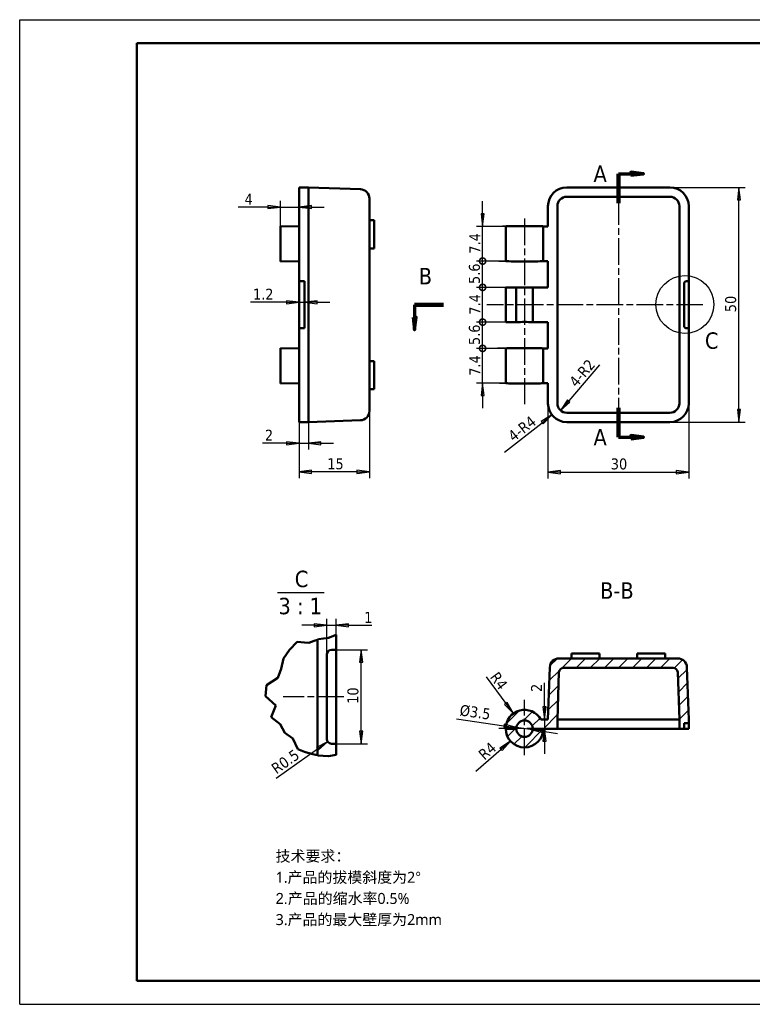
# Model space of a CAD drawing. Header units: millimetres. Extents: x -18 to 278, y 2 to 211.
# Tile 1 of 2: x -18 to 138, y 2 to 211. Entities that reach past the tile are written whole.
import ezdxf

# ---------------------------------------------------------------- set-up
doc = ezdxf.new("R2010")
doc.units = ezdxf.units.MM
doc.linetypes.add('CHAIN', pattern=[0.3543, 0.2362, -0.0295, 0.0591, -0.0295])
for name, color, linetype, lineweight in [('1轮廓实线层', 7, 'Continuous', 50), ('2细线层', 4, 'Continuous', 25), ('剖切线 (ISO)', 7, 'CHAIN', 70), ('剖面线 (ISO)', 7, 'Continuous', 18), ('可见 (ISO)', 7, 'Continuous', 50), ('局部视图边界 (ISO)', 7, 'Continuous', 25), ('折线 (ISO)', 7, 'Continuous', 50), ('符号 (ISO)', 7, 'Continuous', 25), ('草图几何图元 (ISO)', 7, 'Continuous', 25)]:
    doc.layers.add(name, color=color, linetype=linetype, lineweight=lineweight)
doc.layers.add('中心标记 (ISO)', color=1, linetype='Continuous', lineweight=25, true_color=0xff0000)
doc.layers.add('中心线 (ISO)', color=1, linetype='Continuous', lineweight=25, true_color=0xff0000)
doc.styles.add('标签文本 (ISO)', font='tahoma.ttf')
doc.styles.add('注释文本 (ISO)', font='tahoma.ttf')
doc.dimstyles.new('默认 (GB)', dxfattribs={"dimscale": 0.666667, "dimtxt": 3.5, "dimasz": 4, "dimexe": 2, "dimexo": 0, "dimgap": 0.75, "dimtad": 1, "dimrnd": 1e-08, "dimdsep": 46, "dimtxsty": '注释文本 (ISO)', "dimblk": 'Filled-1', "dimcen": 0.09, "dimdle": 10, "dimclrd": 256, "dimclre": 256, "dimclrt": 256, "dimaunit": 1, "dimadec": 3, "dimazin": 2, "dimtfac": 1, "dimtmove": 0, "dimatfit": 3, "dimldrblk": 'Filled-1', "dimfxl": 1, "dimtolj": 1, "dimtzin": 0, "dimlwd": -1, "dimlwe": -1, "dimarcsym": 0})
pattern_1 = [(45, (0, 6), (-1.49671, 1.49671), [])]

# ---------------------------------------------------------------- blocks, each defined once
blk = doc.blocks.new('二维转换剖视图0')
at = {"layer": '剖切线 (ISO)', "linetype": 'Continuous'}
for p, q in [((171.89, 251.41), (167.89, 251.91)), ((167.89, 251.91), (167.89, 250.91)), ((163.89, 251.41), (167.89, 251.41)), ((167.89, 251.41), (171.89, 251.41)), ((167.89, 250.91), (171.89, 251.41)), ((163.89, 167.23), (167.89, 167.23)), ((171.89, 167.23), (167.89, 167.73)), ((167.89, 167.73), (167.89, 166.73)), ((167.89, 167.23), (171.89, 167.23)), ((167.89, 166.73), (171.89, 167.23))]:
    blk.add_line(p, q, dxfattribs=at)
at = {"layer": '剖切线 (ISO)', "linetype": 'Continuous', "lineweight": 140}
for p, q in [((163.89, 251.41), (163.89, 242.04)), ((163.89, 176.59), (163.89, 167.23))]:
    blk.add_line(p, q, dxfattribs=at)
at = {"layer": '剖切线 (ISO)', "linetype": 'Continuous', "flags": 128}
for points in [[(167.89, 250.91), (171.89, 251.41), (167.89, 251.91), (167.89, 250.91)], [(167.89, 166.73), (171.89, 167.23), (167.89, 167.73), (167.89, 166.73)]]:
    blk.add_lwpolyline(points, dxfattribs=at)
at = {"layer": '剖切线 (ISO)'}
for points in [[(167.89, 250.91), (171.89, 251.41), (167.89, 251.91), (167.89, 250.91)], [(167.89, 166.73), (171.89, 167.23), (167.89, 167.73), (167.89, 166.73)]]:
    blk.add_solid(points, dxfattribs=at)
at = {"layer": '剖切线 (ISO)', "char_height": 5.25, "attachment_point": 7, "style": '标签文本 (ISO)'}
for insert in [(155.96, 248.78), (155.96, 164.6)]:
    blk.add_mtext('A', dxfattribs=dict(at, insert=insert))
blk = doc.blocks.new('Filled-1')
at = {"color": 0}
for p, q in [((0, 0), (-1, 0.125)), ((-1, 0.125), (-1, -0.125)), ((-1, 0), (0, 0)), ((-1, -0.125), (0, 0))]:
    blk.add_line(p, q, dxfattribs=at)
at = {"color": 0, "flags": 128}
blk.add_lwpolyline([(-1, -0.125), (0, 0), (-1, 0.125), (-1, -0.125)], dxfattribs=at)
at = {"color": 0}
blk.add_solid([(-1, -0.125), (0, 0), (-1, 0.125), (-1, -0.125)], dxfattribs=at)
blk = doc.blocks.new('*D10')
at = {"layer": '2细线层'}
for p, q in [((94.26, 129.69), (94.26, 113.69)), ((124.26, 129.69), (124.26, 113.69)), ((96.93, 115.02), (121.6, 115.02))]:
    blk.add_line(p, q, dxfattribs=at)
at = {"layer": 'Defpoints', "color": 0}
for p in [(94.26, 129.69), (124.26, 129.69), (124.26, 115.02)]:
    blk.add_point(p, dxfattribs=at)
at = {"layer": '2细线层', "xscale": 2.666666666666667, "yscale": 2.666666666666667, "zscale": 2.666666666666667, "rotation": 180}
blk.add_blockref('Filled-1', (94.26, 115.02), dxfattribs=at)
at = {"layer": '2细线层', "xscale": 2.666666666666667, "yscale": 2.666666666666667, "zscale": 2.666666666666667}
blk.add_blockref('Filled-1', (124.26, 115.02), dxfattribs=at)
at = {"layer": '2细线层', "insert": (107.65, 117.95), "char_height": 2.333, "attachment_point": 1, "style": '注释文本 (ISO)'}
blk.add_mtext('\\A1;30', dxfattribs=at)
blk = doc.blocks.new('*D11')
at = {"layer": '2细线层'}
for p, q in [((120.26, 175.69), (136.29, 175.69)), ((134.95, 128.35), (134.95, 173.02)), ((120.26, 125.69), (136.29, 125.69))]:
    blk.add_line(p, q, dxfattribs=at)
at = {"layer": 'Defpoints', "color": 0}
for p in [(120.26, 175.69), (134.95, 175.69), (120.26, 125.69)]:
    blk.add_point(p, dxfattribs=at)
at = {"layer": '2细线层', "xscale": 2.666666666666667, "yscale": 2.666666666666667, "zscale": 2.666666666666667}
for p, rotation in [((134.95, 175.69), 90), ((134.95, 125.69), 270)]:
    blk.add_blockref('Filled-1', p, dxfattribs=dict(at, rotation=rotation))
at = {"layer": '2细线层', "insert": (132.02, 149.1), "char_height": 2.333, "attachment_point": 1, "rotation": 90, "style": '注释文本 (ISO)'}
blk.add_mtext('\\A1;50', dxfattribs=at)
blk = doc.blocks.new('*D12')
at = {"layer": '2细线层'}
blk.add_line((85.02, 119.26), (93.02, 125.56), dxfattribs=at)
at = {"layer": 'Defpoints', "color": 0}
for p in [(98.26, 129.69), (95.12, 127.21)]:
    blk.add_point(p, dxfattribs=at)
at = {"layer": '2细线层', "xscale": 2.666666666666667, "yscale": 2.666666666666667, "zscale": 2.666666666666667, "rotation": 38.20335584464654}
blk.add_blockref('Filled-1', (95.12, 127.21), dxfattribs=at)
at = {"layer": '2细线层', "insert": (85.49, 123.24), "char_height": 2.3333, "attachment_point": 1, "rotation": 38.2034, "style": '注释文本 (ISO)'}
blk.add_mtext('\\A1;\\fTahoma|b0|i0;\\H2.3333;4-R4', dxfattribs=at)
blk = doc.blocks.new('*D13')
at = {"layer": '2细线层'}
blk.add_line((105.27, 137.89), (98.7, 130.19), dxfattribs=at)
at = {"layer": 'Defpoints', "color": 0}
for p in [(96.96, 128.16), (98.26, 129.69)]:
    blk.add_point(p, dxfattribs=at)
at = {"layer": '2细线层', "xscale": 2.666666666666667, "yscale": 2.666666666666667, "zscale": 2.666666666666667, "rotation": 229.4777274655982}
blk.add_blockref('Filled-1', (96.96, 128.16), dxfattribs=at)
at = {"layer": '2细线层', "insert": (98.56, 134.47), "char_height": 2.3333, "attachment_point": 1, "rotation": 49.4777, "style": '注释文本 (ISO)'}
blk.add_mtext('\\A1;\\fTahoma|b0|i0;\\H2.3333;4-R2', dxfattribs=at)
blk = doc.blocks.new('*D14')
at = {"layer": '2细线层'}
for p, q in [((56.22, 129.69), (56.22, 113.75)), ((41.22, 125.69), (41.22, 113.75)), ((53.55, 115.09), (43.89, 115.09))]:
    blk.add_line(p, q, dxfattribs=at)
at = {"layer": 'Defpoints', "color": 0}
for p in [(56.22, 129.69), (41.22, 125.69), (41.22, 115.09)]:
    blk.add_point(p, dxfattribs=at)
at = {"layer": '2细线层', "xscale": 2.666666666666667, "yscale": 2.666666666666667, "zscale": 2.666666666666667, "rotation": 180}
blk.add_blockref('Filled-1', (41.22, 115.09), dxfattribs=at)
at = {"layer": '2细线层', "xscale": 2.666666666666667, "yscale": 2.666666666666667, "zscale": 2.666666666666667}
blk.add_blockref('Filled-1', (56.22, 115.09), dxfattribs=at)
at = {"layer": '2细线层', "insert": (47.23, 117.98), "char_height": 2.333, "attachment_point": 1, "style": '注释文本 (ISO)'}
blk.add_mtext('\\A1;15', dxfattribs=at)
blk = doc.blocks.new('*D15')
at = {"layer": '2细线层'}
for p, q in [((41.22, 129.69), (41.22, 119.85)), ((43.22, 129.69), (43.22, 119.85)), ((38.55, 121.18), (33.45, 121.18)), ((41.22, 121.18), (43.22, 121.18)), ((45.89, 121.18), (48.55, 121.18))]:
    blk.add_line(p, q, dxfattribs=at)
at = {"layer": 'Defpoints', "color": 0}
for p in [(41.22, 129.69), (43.22, 129.69), (43.22, 121.18)]:
    blk.add_point(p, dxfattribs=at)
at = {"layer": '2细线层', "xscale": 2.666666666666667, "yscale": 2.666666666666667, "zscale": 2.666666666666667}
blk.add_blockref('Filled-1', (41.22, 121.18), dxfattribs=at)
at = {"layer": '2细线层', "xscale": 2.666666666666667, "yscale": 2.666666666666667, "zscale": 2.666666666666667, "rotation": 180}
blk.add_blockref('Filled-1', (43.22, 121.18), dxfattribs=at)
at = {"layer": '2细线层', "insert": (33.95, 124.07), "char_height": 2.333, "attachment_point": 1, "style": '注释文本 (ISO)'}
blk.add_mtext('\\A1;2', dxfattribs=at)
blk = doc.blocks.new('*D16')
at = {"layer": '2细线层'}
for p, q in [((37.24, 167.45), (37.24, 172.84)), ((34.58, 171.51), (28.24, 171.51)), ((37.24, 171.51), (41.22, 171.51)), ((43.89, 171.51), (46.55, 171.51))]:
    blk.add_line(p, q, dxfattribs=at)
at = {"layer": 'Defpoints', "color": 0}
for p in [(41.22, 171.69), (41.22, 171.51), (37.24, 167.45)]:
    blk.add_point(p, dxfattribs=at)
at = {"layer": '2细线层', "xscale": 2.666666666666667, "yscale": 2.666666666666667, "zscale": 2.666666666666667}
blk.add_blockref('Filled-1', (37.24, 171.51), dxfattribs=at)
at = {"layer": '2细线层', "xscale": 2.666666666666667, "yscale": 2.666666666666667, "zscale": 2.666666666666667, "rotation": 180}
blk.add_blockref('Filled-1', (41.22, 171.51), dxfattribs=at)
at = {"layer": '2细线层', "insert": (28.74, 174.34), "char_height": 2.3333, "attachment_point": 1, "style": '注释文本 (ISO)'}
blk.add_mtext('\\A1; \\fTahoma|b0|i0;\\H2.3333;4', dxfattribs=at)
blk = doc.blocks.new('*D17')
at = {"layer": '2细线层'}
for p, q in [((38.55, 151.22), (30.9, 151.22)), ((41.22, 151.22), (42.42, 151.22)), ((45.09, 151.22), (47.75, 151.22))]:
    blk.add_line(p, q, dxfattribs=at)
at = {"layer": 'Defpoints', "color": 0}
for p in [(41.22, 151.22), (42.42, 151.22), (42.42, 151.22)]:
    blk.add_point(p, dxfattribs=at)
at = {"layer": '2细线层', "xscale": 2.666666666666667, "yscale": 2.666666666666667, "zscale": 2.666666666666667}
blk.add_blockref('Filled-1', (41.22, 151.22), dxfattribs=at)
at = {"layer": '2细线层', "xscale": 2.666666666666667, "yscale": 2.666666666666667, "zscale": 2.666666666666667, "rotation": 180}
blk.add_blockref('Filled-1', (42.42, 151.22), dxfattribs=at)
at = {"layer": '2细线层', "insert": (31.4, 154.11), "char_height": 2.333, "attachment_point": 1, "style": '注释文本 (ISO)'}
blk.add_mtext('\\A1;1.2', dxfattribs=at)
blk = doc.blocks.new('*D26')
at = {"layer": '2细线层'}
for p, q in [((93.54, 65.04), (93.54, 70.14)), ((93.54, 62.37), (93.54, 60.37)), ((93.54, 57.7), (93.54, 55.04))]:
    blk.add_line(p, q, dxfattribs=at)
at = {"layer": 'Defpoints', "color": 0}
for p in [(93.68, 62.37), (93.54, 60.37), (93.68, 60.37)]:
    blk.add_point(p, dxfattribs=at)
at = {"layer": '2细线层', "xscale": 2.666666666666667, "yscale": 2.666666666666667, "zscale": 2.666666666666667}
for p, rotation in [((93.54, 62.37), 270), ((93.54, 60.37), 90)]:
    blk.add_blockref('Filled-1', p, dxfattribs=dict(at, rotation=rotation))
at = {"layer": '2细线层', "insert": (90.66, 68.2), "char_height": 2.333, "attachment_point": 1, "rotation": 90, "style": '注释文本 (ISO)'}
blk.add_mtext('\\A1;2', dxfattribs=at)
blk = doc.blocks.new('*D27')
at = {"layer": '2细线层'}
blk.add_line((78.93, 51.31), (84.26, 55.99), dxfattribs=at)
at = {"layer": 'Defpoints', "color": 0}
for p in [(89.26, 60.39), (86.26, 57.75)]:
    blk.add_point(p, dxfattribs=at)
at = {"layer": '2细线层', "xscale": 2.666666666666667, "yscale": 2.666666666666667, "zscale": 2.666666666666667, "rotation": 41.31895645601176}
blk.add_blockref('Filled-1', (86.26, 57.75), dxfattribs=at)
at = {"layer": '2细线层', "insert": (79.19, 55.31), "char_height": 2.333, "attachment_point": 1, "rotation": 41.319, "style": '注释文本 (ISO)'}
blk.add_mtext('\\A1;R4', dxfattribs=at)
blk = doc.blocks.new('*D28')
at = {"layer": '2细线层'}
blk.add_line((81.08, 71.46), (85.3, 65.76), dxfattribs=at)
at = {"layer": 'Defpoints', "color": 0}
for p in [(86.89, 63.61), (89.26, 60.39)]:
    blk.add_point(p, dxfattribs=at)
at = {"layer": '2细线层', "xscale": 2.666666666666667, "yscale": 2.666666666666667, "zscale": 2.666666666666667, "rotation": 306.4705533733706}
blk.add_blockref('Filled-1', (86.89, 63.61), dxfattribs=at)
at = {"layer": '2细线层', "insert": (83.66, 72.74), "char_height": 2.333, "attachment_point": 1, "rotation": 306.4706, "style": '注释文本 (ISO)'}
blk.add_mtext('\\A1;R4', dxfattribs=at)
blk = doc.blocks.new('*D29')
at = {"layer": '2细线层'}
for p, q in [((74.74, 62.49), (84.89, 61.02)), ((91, 60.14), (87.53, 60.64)), ((93.63, 59.76), (96.27, 59.38))]:
    blk.add_line(p, q, dxfattribs=at)
at = {"layer": 'Defpoints', "color": 0}
for p in [(87.53, 60.64), (91, 60.14)]:
    blk.add_point(p, dxfattribs=at)
at = {"layer": '2细线层', "xscale": 2.666666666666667, "yscale": 2.666666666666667, "zscale": 2.666666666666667}
for p, rotation in [((87.53, 60.64), 351.8037570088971), ((91, 60.14), 171.8037570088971)]:
    blk.add_blockref('Filled-1', p, dxfattribs=dict(at, rotation=rotation))
at = {"layer": '2细线层', "insert": (75.68, 65.54), "char_height": 2.333, "attachment_point": 1, "rotation": 351.8038, "style": '注释文本 (ISO)'}
blk.add_mtext('\\A1;%%c3.5', dxfattribs=at)
blk = doc.blocks.new('*D30')
at = {"layer": '2细线层'}
for p, q in [((49.12, 77.19), (55.8, 77.19)), ((54.46, 59.85), (54.46, 74.52)), ((49.12, 57.19), (55.8, 57.19))]:
    blk.add_line(p, q, dxfattribs=at)
at = {"layer": 'Defpoints', "color": 0}
for p in [(49.12, 77.19), (54.46, 77.19), (49.12, 57.19)]:
    blk.add_point(p, dxfattribs=at)
at = {"layer": '2细线层', "xscale": 2.666666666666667, "yscale": 2.666666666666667, "zscale": 2.666666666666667}
for p, rotation in [((54.46, 77.19), 90), ((54.46, 57.19), 270)]:
    blk.add_blockref('Filled-1', p, dxfattribs=dict(at, rotation=rotation))
at = {"layer": '2细线层', "insert": (51.53, 65.68), "char_height": 2.333, "attachment_point": 1, "rotation": 90, "style": '注释文本 (ISO)'}
blk.add_mtext('\\A1;10', dxfattribs=at)
blk = doc.blocks.new('*D31')
at = {"layer": '2细线层'}
blk.add_line((36.33, 49.84), (45.13, 56.07), dxfattribs=at)
at = {"layer": 'Defpoints', "color": 0}
for p in [(47.31, 57.61), (48.12, 58.19)]:
    blk.add_point(p, dxfattribs=at)
at = {"layer": '2细线层', "xscale": 2.666666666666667, "yscale": 2.666666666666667, "zscale": 2.666666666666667, "rotation": 35.29467719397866}
blk.add_blockref('Filled-1', (47.31, 57.61), dxfattribs=at)
at = {"layer": '2细线层', "insert": (35.05, 52.52), "char_height": 2.333, "attachment_point": 1, "rotation": 35.2947, "style": '注释文本 (ISO)'}
blk.add_mtext('\\A1;R0.5', dxfattribs=at)
blk = doc.blocks.new('*D32')
at = {"layer": '2细线层'}
for p, q in [((44.46, 82.42), (41.79, 82.42)), ((47.12, 76.19), (47.12, 83.75)), ((47.12, 82.42), (49.12, 82.42)), ((49.12, 77.19), (49.12, 83.75)), ((51.79, 82.42), (56.75, 82.42))]:
    blk.add_line(p, q, dxfattribs=at)
at = {"layer": 'Defpoints', "color": 0}
for p in [(49.12, 82.42), (47.12, 76.19), (49.12, 77.19)]:
    blk.add_point(p, dxfattribs=at)
at = {"layer": '2细线层', "xscale": 2.666666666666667, "yscale": 2.666666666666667, "zscale": 2.666666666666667}
blk.add_blockref('Filled-1', (47.12, 82.42), dxfattribs=at)
at = {"layer": '2细线层', "xscale": 2.666666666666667, "yscale": 2.666666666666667, "zscale": 2.666666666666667, "rotation": 180}
blk.add_blockref('Filled-1', (49.12, 82.42), dxfattribs=at)
at = {"layer": '2细线层', "insert": (55.11, 85.26), "char_height": 2.333, "attachment_point": 1, "style": '注释文本 (ISO)'}
blk.add_mtext('\\A1;1', dxfattribs=at)
blk = doc.blocks.new('_DotSmall')
at = {"color": 0, "linetype": 'ByBlock', "const_width": 0.5}
blk.add_lwpolyline([(-0.0625, 0, 1), (0.0625, 0, 1)], format="xyb", close=True, dxfattribs=at)
blk = doc.blocks.new('*D33')
at = {"layer": '2细线层'}
for p, q in [((93.26, 141.39), (79.01, 141.39)), ((80.34, 133.99), (80.34, 141.39)), ((93.26, 133.99), (79.01, 133.99)), ((80.34, 131.32), (80.34, 128.65))]:
    blk.add_line(p, q, dxfattribs=at)
at = {"layer": 'Defpoints', "color": 0}
for p in [(80.34, 141.39), (93.26, 141.39), (93.26, 133.99)]:
    blk.add_point(p, dxfattribs=at)
at = {"layer": '2细线层', "xscale": 2.666666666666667, "yscale": 2.666666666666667, "zscale": 2.666666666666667}
for name, p, rotation in [('_DotSmall', (80.34, 141.39), 360), ('Filled-1', (80.34, 133.99), 90)]:
    blk.add_blockref(name, p, dxfattribs=dict(at, rotation=rotation))
at = {"layer": '2细线层', "insert": (77.51, 135.56), "char_height": 2.333, "attachment_point": 1, "rotation": 90, "style": '注释文本 (ISO)'}
blk.add_mtext('\\A1;7.4', dxfattribs=at)
blk = doc.blocks.new('*D35')
at = {"layer": '2细线层'}
for p, q in [((91.01, 146.99), (79.01, 146.99)), ((80.34, 141.39), (80.34, 146.99)), ((93.26, 141.39), (79.01, 141.39))]:
    blk.add_line(p, q, dxfattribs=at)
at = {"layer": 'Defpoints', "color": 0}
for p in [(80.34, 146.99), (91.01, 146.99), (93.26, 141.39)]:
    blk.add_point(p, dxfattribs=at)
at = {"layer": '2细线层', "xscale": 2.666666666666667, "yscale": 2.666666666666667, "zscale": 2.666666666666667}
for p, rotation in [((80.34, 146.99), 90), ((80.34, 141.39), 270)]:
    blk.add_blockref('_DotSmall', p, dxfattribs=dict(at, rotation=rotation))
at = {"layer": '2细线层', "insert": (77.42, 142.1), "char_height": 2.333, "attachment_point": 1, "rotation": 90, "style": '注释文本 (ISO)'}
blk.add_mtext('\\A1;5.6', dxfattribs=at)
blk = doc.blocks.new('*D36')
at = {"layer": '2细线层'}
for p, q in [((91.01, 154.39), (79.01, 154.39)), ((80.34, 146.99), (80.34, 154.39)), ((91.01, 146.99), (79.01, 146.99))]:
    blk.add_line(p, q, dxfattribs=at)
at = {"layer": 'Defpoints', "color": 0}
for p in [(80.34, 154.39), (91.01, 154.39), (91.01, 146.99)]:
    blk.add_point(p, dxfattribs=at)
at = {"layer": '2细线层', "xscale": 2.666666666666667, "yscale": 2.666666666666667, "zscale": 2.666666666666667}
for p, rotation in [((80.34, 154.39), 360), ((80.34, 146.99), 180)]:
    blk.add_blockref('_DotSmall', p, dxfattribs=dict(at, rotation=rotation))
at = {"layer": '2细线层', "insert": (77.51, 148.57), "char_height": 2.333, "attachment_point": 1, "rotation": 90, "style": '注释文本 (ISO)'}
blk.add_mtext('\\A1;7.4', dxfattribs=at)
blk = doc.blocks.new('*D37')
at = {"layer": '2细线层'}
for p, q in [((93.26, 159.99), (79.01, 159.99)), ((80.34, 154.39), (80.34, 159.99)), ((91.01, 154.39), (79.01, 154.39))]:
    blk.add_line(p, q, dxfattribs=at)
at = {"layer": 'Defpoints', "color": 0}
for p in [(80.34, 159.99), (93.26, 159.99), (91.01, 154.39)]:
    blk.add_point(p, dxfattribs=at)
at = {"layer": '2细线层', "xscale": 2.666666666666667, "yscale": 2.666666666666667, "zscale": 2.666666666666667}
for p, rotation in [((80.34, 159.99), 90), ((80.34, 154.39), 270)]:
    blk.add_blockref('_DotSmall', p, dxfattribs=dict(at, rotation=rotation))
at = {"layer": '2细线层', "insert": (77.42, 155.1), "char_height": 2.333, "attachment_point": 1, "rotation": 90, "style": '注释文本 (ISO)'}
blk.add_mtext('\\A1;5.6', dxfattribs=at)
blk = doc.blocks.new('*D38')
at = {"layer": '2细线层'}
for p, q in [((80.34, 170.05), (80.34, 172.72)), ((93.26, 167.39), (79.01, 167.39)), ((80.34, 159.99), (80.34, 167.39)), ((93.26, 159.99), (79.01, 159.99))]:
    blk.add_line(p, q, dxfattribs=at)
at = {"layer": 'Defpoints', "color": 0}
for p in [(80.34, 167.39), (93.26, 167.39), (93.26, 159.99)]:
    blk.add_point(p, dxfattribs=at)
at = {"layer": '2细线层', "xscale": 2.666666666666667, "yscale": 2.666666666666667, "zscale": 2.666666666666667}
for name, p, rotation in [('Filled-1', (80.34, 167.39), 270), ('_DotSmall', (80.34, 159.99), 180)]:
    blk.add_blockref(name, p, dxfattribs=dict(at, rotation=rotation))
at = {"layer": '2细线层', "insert": (77.51, 161.57), "char_height": 2.333, "attachment_point": 1, "rotation": 90, "style": '注释文本 (ISO)'}
blk.add_mtext('\\A1;7.4', dxfattribs=at)

msp = doc.modelspace()

# ---------------------------------------------------------------- hatches: boundary and pattern name
at = {"layer": '剖面线 (ISO)'}
h = msp.add_hatch(dxfattribs=at)
h.set_pattern_fill('ANSI31', color=256, scale=16.933333, style=0)
h.set_pattern_definition(pattern_1)
edge = h.paths.add_edge_path()
edge.add_line((97.6143, 73.3688), (120.9123, 73.3688))
edge.add_ellipse((120.9123, 72.3688), major_axis=(1, 0), ratio=1, start_angle=2, end_angle=90, ccw=False)
edge.add_line((121.9117, 72.4037), (122.2633, 62.3338))
edge.add_line((122.2633, 62.3338), (122.2633, 60.3688))
edge.add_line((122.2633, 60.3688), (123.2633, 60.3688))
edge.add_line((123.2633, 60.3688), (123.2633, 61.5688))
edge.add_line((123.2633, 61.5688), (124.2633, 61.5688))
edge.add_line((124.2633, 61.5688), (124.2633, 62.3688))
edge.add_line((124.2633, 62.3688), (123.8767, 73.4386))
edge.add_ellipse((121.878, 73.3688), major_axis=(-0.0698, 1.9988), ratio=1, start_angle=270, end_angle=358)
edge.add_line((121.878, 75.3688), (96.6486, 75.3688))
edge.add_ellipse((96.6486, 73.3688), major_axis=(-2, 0), ratio=1, start_angle=270, end_angle=358)
edge.add_line((94.6499, 73.4386), (94.2633, 62.3688))
edge.add_line((94.2633, 62.3688), (92.742, 62.3688))
edge.add_ellipse((89.2633, 60.3942), major_axis=(-1.9746, 3.4787), ratio=1, start_angle=270, end_angle=420.41967)
edge.add_line((85.2633, 60.3942), (87.5133, 60.3942))
edge.add_ellipse((89.2633, 60.3942), major_axis=(0, 1.75), ratio=1, start_angle=-90, end_angle=90, ccw=False)
edge.add_line((91.0133, 60.3942), (91.0133, 60.3688))
edge.add_line((91.0133, 60.3688), (96.2633, 60.3688))
edge.add_line((96.2633, 60.3688), (96.2633, 62.3338))
edge.add_line((96.2633, 62.3338), (96.6149, 72.4037))
edge.add_ellipse((97.6143, 72.3688), major_axis=(0.0349, 0.9994), ratio=1, start_angle=2, end_angle=90, ccw=False)
h = msp.add_hatch(dxfattribs=at)
h.set_pattern_fill('ANSI31', color=256, scale=16.933333, style=0)
h.set_pattern_definition(pattern_1)
h.paths.add_polyline_path([(89.2633, 56.3942), (89.2633, 58.6442, 0.41421356), (91.0133, 60.3942), (91.0133, 60.3688), (93.2632, 60.3688, -0.41235295)])
h.paths.add_polyline_path([(85.2634, 60.3688), (87.5135, 60.3688, 0.40996419), (89.2633, 58.6442), (89.2633, 56.3942, -0.41235295)])

# ---------------------------------------------------------------- linework, layer by layer
at = {"layer": '1轮廓实线层'}
for p, q in [((6.6667, 6.6667), (6.6667, 206.417)), ((273.3333, 206.417), (6.6667, 206.417)), ((6.6667, 6.6667), (273.3333, 6.6667))]:
    msp.add_line(p, q, dxfattribs=at)
at = {"layer": '2细线层'}
for p, q in [((-18.3021, 211.4107), (278.3271, 211.4107)), ((-18.3021, 1.6729), (-18.3021, 211.4107)), ((-18.3021, 1.6729), (278.3271, 1.6729))]:
    msp.add_line(p, q, dxfattribs=at)
at = {"layer": '中心标记 (ISO)', "linetype": 'CHAIN', "ltscale": 23.990969}
for p, q in [((89.2633, 54.7275), (89.2633, 66.5216)), ((95.4624, 60.3942), (83.8252, 60.3942))]:
    msp.add_line(p, q, dxfattribs=at)
at = {"layer": '中心线 (ISO)', "linetype": 'CHAIN', "ltscale": 23.990969}
for p, q in [((109.2633, 173.3517), (109.2633, 123.3172)), ((89.2633, 169.0517), (89.2633, 129.5346)), ((127.2933, 150.685), (81.2642, 150.685)), ((50.7907, 67.1864), (37.8748, 67.1864))]:
    msp.add_line(p, q, dxfattribs=at)
at = {"layer": '剖切线 (ISO)', "linetype": 'Continuous', "lineweight": 140}
msp.add_line((65.851, 150.685), (72.0164, 150.685), dxfattribs=at)
at = {"layer": '剖切线 (ISO)', "linetype": 'Continuous'}
for p, q in [((65.851, 150.685), (65.851, 148.0184)), ((65.5177, 148.0184), (65.851, 145.3517)), ((66.1844, 148.0184), (65.5177, 148.0184)), ((65.851, 148.0184), (65.851, 145.3517)), ((65.851, 145.3517), (66.1844, 148.0184))]:
    msp.add_line(p, q, dxfattribs=at)
at = {"layer": '剖切线 (ISO)', "linetype": 'Continuous', "flags": 128}
msp.add_lwpolyline([(65.5177, 148.0184), (65.851, 145.3517), (66.1844, 148.0184), (65.5177, 148.0184)], dxfattribs=at)
at = {"layer": '剖切线 (ISO)'}
msp.add_solid([(65.5177, 148.0184), (65.851, 145.3517), (66.1844, 148.0184), (65.5177, 148.0184)], dxfattribs=at)
at = {"layer": '可见 (ISO)'}
for p, q in [((41.2186, 175.685), (41.2186, 171.685)), ((43.2186, 175.685), (41.2186, 175.685)), ((43.2186, 175.685), (54.2884, 175.2985)), ((43.2186, 171.685), (43.2186, 175.685)), ((120.2633, 175.685), (98.2633, 175.685)), ((56.2186, 171.685), (56.2186, 173.2997)), ((120.2633, 173.685), (98.2633, 173.685)), ((41.2186, 155.685), (41.2186, 171.685)), ((43.2186, 129.685), (43.2186, 171.685)), ((56.2186, 171.685), (56.2186, 129.685)), ((94.2633, 171.685), (94.2633, 167.385)), ((96.2633, 171.685), (96.2633, 129.685)), ((122.2633, 129.685), (122.2633, 171.685)), ((124.2633, 155.685), (124.2633, 171.685)), ((56.2186, 168.685), (57.2186, 168.685)), ((57.2186, 162.685), (57.2186, 168.685)), ((41.2186, 167.385), (37.244, 167.4544)), ((37.244, 167.4544), (37.244, 159.9157)), ((85.2634, 167.385), (85.2634, 159.985)), ((94.2633, 167.385), (93.2632, 167.385)), ((93.2632, 167.385), (93.2632, 159.985)), ((56.2186, 162.685), (57.2186, 162.685)), ((37.244, 159.9157), (41.2186, 159.985)), ((93.2632, 159.985), (94.2633, 159.985)), ((94.2633, 159.985), (94.2633, 154.385)), ((41.2186, 155.185), (41.2186, 155.685)), ((42.4186, 155.685), (41.2186, 155.685)), ((42.4186, 155.685), (42.4186, 145.685)), ((124.2633, 155.685), (123.7633, 155.685)), ((124.2633, 155.685), (124.2633, 145.685)), ((41.2186, 155.185), (41.2186, 146.185)), ((85.2633, 146.9855), (85.2633, 154.3846)), ((87.5133, 154.3846), (85.2633, 154.3846)), ((87.5133, 146.9855), (87.5133, 154.3846)), ((94.2633, 154.385), (91.0133, 154.385)), ((91.0133, 154.385), (91.0133, 146.985)), ((123.2633, 155.185), (123.2633, 146.185)), ((85.2633, 146.9855), (87.5133, 146.9855)), ((91.0133, 146.985), (94.2633, 146.985)), ((94.2633, 146.985), (94.2633, 141.385)), ((41.2186, 145.685), (41.2186, 146.185)), ((41.2186, 129.685), (41.2186, 145.685)), ((41.2186, 145.685), (42.4186, 145.685)), ((123.7633, 145.685), (124.2633, 145.685)), ((124.2633, 129.685), (124.2633, 145.685)), ((41.2186, 141.385), (37.244, 141.4544)), ((37.244, 141.4544), (37.244, 133.9157)), ((85.2634, 141.385), (85.2634, 133.985)), ((94.2633, 141.385), (93.2632, 141.385)), ((93.2632, 141.385), (93.2632, 133.985)), ((56.2186, 138.685), (57.2186, 138.685)), ((57.2186, 132.685), (57.2186, 138.685)), ((37.244, 133.9157), (41.2186, 133.985)), ((56.2186, 132.685), (57.2186, 132.685)), ((93.2632, 133.985), (94.2633, 133.985)), ((94.2633, 133.985), (94.2633, 129.685)), ((41.2186, 129.685), (41.2186, 125.685)), ((43.2186, 125.685), (43.2186, 129.685)), ((56.2186, 128.0704), (56.2186, 129.685)), ((43.2186, 125.685), (54.2884, 126.0716)), ((98.2633, 127.685), (120.2633, 127.685)), ((43.2186, 125.685), (41.2186, 125.685)), ((98.2633, 125.685), (120.2633, 125.685)), ((49.124, 77.1864), (49.124, 80.3646)), ((45.124, 54.7207), (45.124, 79.3418)), ((47.124, 76.1864), (47.124, 58.1864)), ((49.124, 77.1864), (48.124, 77.1864)), ((49.124, 77.1864), (49.124, 57.1864)), ((105.2633, 76.3688), (99.2633, 76.3688)), ((99.2633, 75.3688), (99.2633, 76.3688)), ((105.2633, 75.3688), (105.2633, 76.3688)), ((119.2633, 76.3688), (113.2633, 76.3688)), ((113.2633, 75.3688), (113.2633, 76.3688)), ((119.2633, 75.3688), (119.2633, 76.3688)), ((94.6499, 73.4386), (94.2633, 62.3688)), ((121.878, 75.3688), (96.6486, 75.3688)), ((124.2633, 62.3688), (123.8767, 73.4386)), ((96.2633, 62.3338), (96.6149, 72.4037)), ((97.6143, 73.3688), (120.9123, 73.3688)), ((121.9117, 72.4037), (122.2633, 62.3338)), ((94.2633, 62.3688), (92.742, 62.3688)), ((96.2633, 60.3688), (96.2633, 62.3338)), ((96.2633, 62.3338), (98.2633, 62.3338)), ((98.2633, 62.3338), (120.2633, 62.3338)), ((120.2633, 62.3338), (122.2633, 62.3338)), ((122.2633, 62.3338), (122.2633, 60.3688)), ((123.2633, 60.3688), (123.2633, 61.5688)), ((123.2633, 61.5688), (124.2633, 61.5688)), ((124.2633, 61.5688), (124.2633, 62.3688)), ((124.2633, 60.3688), (124.2633, 61.5688)), ((85.2633, 60.3942), (87.5133, 60.3942)), ((87.5135, 60.3688), (85.2634, 60.3688)), ((91.0133, 60.3942), (91.0133, 60.3688)), ((91.0133, 60.3688), (96.2633, 60.3688)), ((96.2633, 60.3688), (98.2633, 60.3688)), ((98.2633, 60.3688), (120.2633, 60.3688)), ((120.2633, 60.3688), (122.2633, 60.3688)), ((122.2633, 60.3688), (123.2633, 60.3688)), ((123.7633, 60.3688), (123.2633, 60.3688)), ((123.7633, 60.3688), (124.2633, 60.3688)), ((48.124, 57.1864), (49.124, 57.1864)), ((49.124, 54.8073), (49.124, 57.1864))]:
    msp.add_line(p, q, dxfattribs=at)
for centre, radius, start, end in [((54.2186, 173.2997), 2, 0, 88), ((98.2633, 171.685), 4, 90, 180), ((120.2633, 171.685), 4, 0, 90), ((98.2633, 171.685), 2, 90, 180), ((120.2633, 171.685), 2, 0, 90), ((123.7633, 155.185), 0.5, 90, 180), ((123.7633, 146.185), 0.5, 180, 270), ((54.2186, 128.0704), 2, 272, 0), ((98.2633, 129.685), 4, 180, 270), ((98.2633, 129.685), 2, 180, 270), ((120.2633, 129.685), 4, 270, 0), ((120.2633, 129.685), 2, 270, 0), ((48.124, 76.1864), 1, 90, 180), ((96.6486, 73.3688), 2, 90, 178), ((121.878, 73.3688), 2, 2, 90), ((97.6143, 72.3688), 1, 90, 178), ((120.9123, 72.3688), 1, 2, 90), ((89.2633, 60.3942), 4, 29.58033, 180), ((89.2633, 60.3942), 1.75, 0, 180), ((89.2633, 60.3942), 4, 180.364213, 359.635787), ((89.2633, 60.3942), 1.75, 180.83251, 0), ((48.124, 58.1864), 1, 180, 270)]:
    msp.add_arc(centre, radius, start, end, dxfattribs=at)
for centre, major_axis, start_param, end_param in [((89.2633, 167.3846), (4, 0), 0.00635671, 3.13523594), ((89.2633, 159.9855), (4, 0), 3.14794937, 6.27682859), ((89.2633, 154.3846), (1.75, 0), 3.14159264, 6.28318529), ((89.2633, 146.9855), (1.75, 0), 0, 3.14159267), ((89.2633, 141.3846), (4, 0), 0.00635671, 3.13523594), ((89.2633, 133.9855), (4, 0), 3.14794937, 6.27682859)]:
    msp.add_ellipse(centre, major_axis=major_axis, ratio=0.01745506, start_param=start_param, end_param=end_param, dxfattribs=at)
at = {"layer": '局部视图边界 (ISO)'}
msp.add_circle((123.4398, 150.7433), 6.1656, dxfattribs=at)
at = {"layer": '折线 (ISO)'}
for p, q in [((45.3404, 79.4203), (47.477, 79.7674)), ((47.477, 79.7674), (49.124, 80.3646)), ((39.2071, 77.1586), (40.8044, 78.8602)), ((40.8044, 78.8602), (42.4219, 78.7521)), ((42.4219, 78.7521), (43.332, 78.6913)), ((43.332, 78.6913), (44.4207, 79.0865)), ((44.4207, 79.0865), (45.124, 79.3418)), ((45.124, 79.3418), (45.3404, 79.4203)), ((37.896, 75.3424), (39.2071, 77.1586)), ((37.4198, 73.1095), (37.896, 75.3424)), ((36.7084, 71.2224), (37.4198, 73.1095)), ((34.0656, 67.303), (34.3167, 69.6235)), ((34.3167, 69.6235), (36.7084, 71.2224)), ((36.3035, 65.3328), (34.0656, 67.303)), ((35.2594, 62.8561), (36.3035, 65.3328)), ((37.1914, 61.3645), (35.2594, 62.8561)), ((38.2084, 59.5257), (37.1914, 61.3645)), ((39.897, 58.2695), (38.2084, 59.5257)), ((40.9655, 56.0247), (39.897, 58.2695)), ((42.4219, 55.4682), (40.9655, 56.0247)), ((43.0782, 55.2174), (42.4219, 55.4682)), ((44.4207, 54.8914), (43.0782, 55.2174)), ((45.124, 54.7207), (44.4207, 54.8914)), ((45.2529, 54.6894), (45.124, 54.7207)), ((47.477, 54.5132), (45.2529, 54.6894)), ((49.124, 54.8073), (47.477, 54.5132))]:
    msp.add_line(p, q, dxfattribs=at)
at = {"layer": '符号 (ISO)'}
msp.add_line((36.6142, 89.4087), (46.5753, 89.4087), dxfattribs=at)
at = {"layer": '草图几何图元 (ISO)'}
for p, q in [((89.2633, 167.4544), (84.5708, 167.4544)), ((89.2633, 159.9157), (83.7929, 159.9157)), ((89.2633, 141.4544), (83.4943, 141.4544)), ((89.2633, 133.9157), (83.9088, 133.9157))]:
    msp.add_line(p, q, dxfattribs=at)
msp.add_circle((89.2633, 60.3942), 1.75, dxfattribs=at)

# ---------------------------------------------------------------- block references
at = {"layer": '剖切线 (ISO)', "xscale": 0.6666666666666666, "yscale": 0.6666666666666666, "zscale": 0.6666666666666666}
msp.add_blockref('二维转换剖视图0', (0, 11), dxfattribs=at)

# ---------------------------------------------------------------- texts
at = {"layer": '剖切线 (ISO)', "insert": (66.7261, 155.035), "char_height": 3.5, "attachment_point": 7, "style": '标签文本 (ISO)'}
msp.add_mtext('B', dxfattribs=at)
at = {"layer": '局部视图边界 (ISO)', "insert": (127.7199, 141.2373), "char_height": 3.5, "attachment_point": 7, "style": '标签文本 (ISO)'}
msp.add_mtext('C', dxfattribs=at)
at = {"layer": '符号 (ISO)', "char_height": 3.5, "attachment_point": 7, "style": '标签文本 (ISO)'}
for s, insert in [('C', (40.3037, 90.4719)), ('B-B', (105.3735, 88.0664)), ('3 : 1', (36.8382, 84.6979))]:
    msp.add_mtext(s, dxfattribs=dict(at, insert=insert))
at = {"layer": '符号 (ISO)', "insert": (36.2323, 34.4027), "char_height": 2.333333, "width": 70.494013, "attachment_point": 1, "line_spacing_factor": 1.15822, "style": '注释文本 (ISO)'}
msp.add_mtext('\\f微软雅黑|b0|i0;\\H2.3333;技术要求：\\P\\f微软雅黑|b0|i0;\\H2.3333;1.产品的拔模斜度为2\\f????|b0|i0;\\H2.3333;°\\P\\f????|b0|i0;\\H2.3333;2.\\f微软雅黑|b0|i0;\\H2.3333;产品的缩水率0.5% \\P\\f微软雅黑|b0|i0;\\H2.3333;3.产品的最大壁厚为2mm\\fTahoma|b0|i0;\\H2.3333;\\P', dxfattribs=at)

# ---------------------------------------------------------------- dimensions: what is measured, and where the dimension line sits
at = {"layer": '2细线层'}
dim = msp.add_linear_dim(base=(41.2186, 171.5053), p1=(37.244, 167.4544), p2=(41.2186, 171.685), text=' \\fTahoma|b0|i0;\\H2.3333;4', dimstyle='默认 (GB)', override={"dimgap": 0.75, "dimdec": 2, "dimse2": 1, "dimtol": 0, "dimlim": 0, "dimtp": 0, "dimtm": 0, "dimtdec": 2, "dimtofl": 1, "dimatfit": 1}, dxfattribs=at)
dim.commit()
dim.dimension.update_dxf_attribs({"geometry": '*D16', "text_midpoint": (30.0732, 171.5053), "dimtype": 160})
for base, p1, p2, angle, override, picture, middle in [((134.9538, 175.685), (120.2633, 125.685), (120.2633, 175.685), 270, {"dimgap": 0.75, "dimdec": 2, "dimtol": 0, "dimlim": 0, "dimtp": 0, "dimtm": 0, "dimtdec": 2, "dimtofl": 0, "dimatfit": 1}, '*D11', (134.9538, 150.685)), ((80.3441, 167.385), (93.2632, 159.985), (93.2632, 167.385), 90, {"dimgap": 0.75, "dimdec": 2, "dimblk1": 'DotSmall', "dimblk2": 'Filled-1', "dimsah": 1, "dimdle": 0, "dimtol": 0, "dimlim": 0, "dimtp": 0, "dimtm": 0, "dimtdec": 2, "dimtofl": 0}, '*D38', (80.3441, 163.6917)), ((80.3441, 159.985), (91.0133, 154.385), (93.2632, 159.985), 90, {"dimgap": 0.75, "dimdec": 2, "dimblk1": 'DotSmall', "dimblk2": 'DotSmall', "dimsah": 1, "dimdle": 0, "dimtol": 0, "dimlim": 0, "dimtp": 0, "dimtm": 0, "dimtdec": 2, "dimtofl": 1, "dimatfit": 1}, '*D37', (80.3441, 157.1917)), ((80.3441, 154.385), (91.0133, 146.985), (91.0133, 154.385), 90, {"dimgap": 0.75, "dimdec": 2, "dimblk1": 'DotSmall', "dimblk2": 'DotSmall', "dimsah": 1, "dimdle": 0, "dimtol": 0, "dimlim": 0, "dimtp": 0, "dimtm": 0, "dimtdec": 2, "dimtofl": 0}, '*D36', (80.3441, 150.6917)), ((42.4186, 151.2242), (41.2186, 151.2242), (42.4186, 151.2242), 180, {"dimgap": 0.75, "dimdec": 2, "dimse1": 1, "dimse2": 1, "dimtol": 0, "dimlim": 0, "dimtp": 0, "dimtm": 0, "dimtdec": 2, "dimtofl": 1, "dimatfit": 1}, '*D17', (33.3951, 151.2242)), ((80.3441, 146.985), (93.2632, 141.385), (91.0133, 146.985), 90, {"dimgap": 0.75, "dimdec": 2, "dimblk1": 'DotSmall', "dimblk2": 'DotSmall', "dimsah": 1, "dimdle": 0, "dimtol": 0, "dimlim": 0, "dimtp": 0, "dimtm": 0, "dimtdec": 2, "dimtofl": 1, "dimatfit": 1}, '*D35', (80.3441, 144.1917)), ((80.3441, 141.385), (93.2632, 133.985), (93.2632, 141.385), 90, {"dimgap": 0.75, "dimdec": 2, "dimblk1": 'Filled-1', "dimblk2": 'DotSmall', "dimsah": 1, "dimdle": 0, "dimtol": 0, "dimlim": 0, "dimtp": 0, "dimtm": 0, "dimtdec": 2, "dimtofl": 0}, '*D33', (80.3441, 137.6784)), ((43.2186, 121.1836), (41.2186, 129.685), (43.2186, 129.685), 180, {"dimgap": 0.75, "dimdec": 2, "dimtol": 0, "dimlim": 0, "dimtp": 0, "dimtm": 0, "dimtdec": 2, "dimtofl": 1, "dimatfit": 1}, '*D15', (34.6652, 121.1836)), ((41.2186, 115.0878), (56.2186, 129.685), (41.2186, 125.685), 180, {"dimgap": 0.75, "dimdec": 2, "dimtol": 0, "dimlim": 0, "dimtp": 0, "dimtm": 0, "dimtdec": 2, "dimtofl": 0, "dimatfit": 1}, '*D14', (48.7186, 115.0878)), ((49.124, 82.419), (47.124, 76.1864), (49.124, 77.1864), 180, {"dimgap": 0.75, "dimdec": 2, "dimlfac": 0.5, "dimtol": 0, "dimlim": 0, "dimtp": 0, "dimtm": 0, "dimtdec": 2, "dimtofl": 1, "dimatfit": 1}, '*D32', (55.6774, 82.419)), ((54.4635, 77.1864), (49.124, 57.1864), (49.124, 77.1864), 90, {"dimgap": 0.75, "dimtad": 1, "dimdec": 2, "dimlfac": 0.5, "dimpost": '<>', "dimse1": 0, "dimse2": 0, "dimsd1": 0, "dimsd2": 0, "dimtol": 0, "dimlim": 0, "dimtp": 0, "dimtm": 0, "dimtdec": 2, "dimtofl": 0, "dimatfit": 1}, '*D30', (54.4635, 67.1864)), ((93.5432, 60.3688), (93.681, 62.3688), (93.681, 60.3688), 90, {"dimgap": 0.75, "dimdec": 2, "dimse1": 1, "dimse2": 1, "dimtol": 0, "dimlim": 0, "dimtp": 0, "dimtm": 0, "dimtdec": 2, "dimtofl": 1, "dimatfit": 1}, '*D26', (93.5432, 68.9222))]:
    dim = msp.add_linear_dim(base=base, p1=p1, p2=p2, angle=angle, dimstyle='默认 (GB)', override=override, dxfattribs=at)
    dim.commit()
    dim.dimension.update_dxf_attribs({"geometry": picture, "text_midpoint": middle, "dimtype": 160})
dim = msp.add_radius_dim(center=(98.2633, 129.685), mpoint=(96.9638, 128.1647), text='\\fTahoma|b0|i0;\\H2.3333;4-<>', dimstyle='默认 (GB)', override={"dimgap": 0.75, "dimdec": 2, "dimlfac": 1, "dimcen": 0, "dimtol": 0, "dimlim": 0, "dimtp": 0, "dimtm": 0, "dimtdec": 2, "dimtofl": 0}, dxfattribs=at)
dim.commit()
dim.dimension.update_dxf_attribs({"geometry": '*D13', "text_midpoint": (102.8519, 135.0534), "dimtype": 164})
dim = msp.add_radius_dim(center=(98.2633, 129.685), mpoint=(95.12, 127.2112), text='\\fTahoma|b0|i0;\\H2.3333;4-<>', dimstyle='默认 (GB)', override={"dimgap": 0.75, "dimdec": 2, "dimlfac": 1, "dimcen": 0, "dimtol": 0, "dimlim": 0, "dimtp": 0, "dimtm": 0, "dimtdec": 2, "dimtofl": 0}, dxfattribs=at)
dim.commit()
dim.dimension.update_dxf_attribs({"geometry": '*D12', "text_midpoint": (86.944, 122.8975)})
dim = msp.add_linear_dim(base=(124.2633, 115.0184), p1=(94.2633, 129.685), p2=(124.2633, 129.685), dimstyle='默认 (GB)', override={"dimgap": 0.75, "dimdec": 2, "dimtol": 0, "dimlim": 0, "dimtp": 0, "dimtm": 0, "dimtdec": 2, "dimtofl": 0, "dimatfit": 1}, dxfattribs=at)
dim.commit()
dim.dimension.update_dxf_attribs({"geometry": '*D10', "text_midpoint": (109.2633, 115.0184), "dimtype": 160})
for mpoint, picture, middle in [((86.8857, 63.6108), '*D28', (83.74, 70.6705)), ((86.2591, 57.7532), '*D27', (79.4906, 54.0221))]:
    dim = msp.add_radius_dim(center=(89.2633, 60.3942), mpoint=mpoint, dimstyle='默认 (GB)', override={"dimgap": 0.75, "dimdec": 2, "dimlfac": 1, "dimcen": 0, "dimtol": 0, "dimlim": 0, "dimtp": 0, "dimtm": 0, "dimtdec": 2, "dimtofl": 0}, dxfattribs=at)
    dim.commit()
    dim.dimension.update_dxf_attribs({"geometry": picture, "text_midpoint": middle})
dim = msp.add_diameter_dim_2p(p1=(90.9954, 60.1447), p2=(87.5312, 60.6437), dimstyle='默认 (GB)', override={"dimgap": 0.75, "dimdec": 2, "dimlfac": 1, "dimtol": 0, "dimlim": 0, "dimtp": 0, "dimtm": 0, "dimtdec": 2, "dimatfit": 2}, dxfattribs=at)
dim.commit()
dim.dimension.update_dxf_attribs({"geometry": '*D29', "text_midpoint": (78.4361, 61.9537), "dimtype": 163})
dim = msp.add_radius_dim(center=(48.124, 58.1864), mpoint=(47.3078, 57.6086), dimstyle='默认 (GB)', override={"dimgap": 0.75, "dimdec": 2, "dimlfac": 0.5, "dimcen": 0, "dimtol": 0, "dimlim": 0, "dimtp": 0, "dimtm": 0, "dimtdec": 2, "dimtofl": 0}, dxfattribs=at)
dim.commit()
dim.dimension.update_dxf_attribs({"geometry": '*D31', "text_midpoint": (39.2117, 51.8773), "dimtype": 164})

doc.saveas('drawing.dxf')
